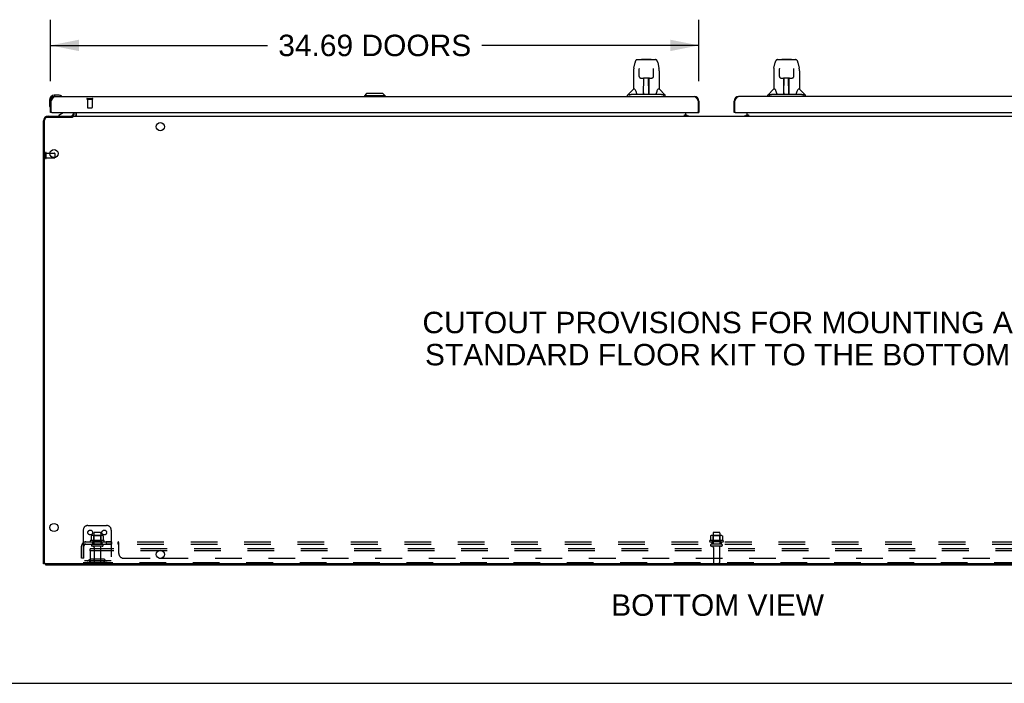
# Model space of a CAD drawing. Header units: inches. Extents: x 0 to 260, y 0 to 168.
# Tile 2 of 95: x 46 to 99, y 0 to 35. Entities that reach past the tile are written whole.
import ezdxf

# ---------------------------------------------------------------- set-up
doc = ezdxf.new("R2010")
doc.units = ezdxf.units.IN
doc.header["$LTSCALE"] = 14.290393
doc.header["$MEASUREMENT"] = 0
doc.linetypes.add('HIDDEN', pattern=[0.2, 0.1, -0.1])
doc.layers.get('0').update_dxf_attribs({"linetype": 'CONTINUOUS'})
for name, color, linetype in [('02___PRT_ALL_AXES', 7, 'CONTINUOUS'), ('DEFAULT_2', 8, 'HIDDEN'), ('DIMENSIONS', 7, 'CONTINUOUS')]:
    doc.layers.add(name, color=color, linetype=linetype)
doc.styles.get("Standard").update_dxf_attribs({"font": 'arial.ttf'})
doc.dimstyles.new('DIMSTYLE_1', dxfattribs={"dimtxt": 1.146288, "dimasz": 1.528384, "dimexe": 0.09, "dimexo": 0.07, "dimgap": 0.0375, "dimtad": 0, "dimtih": 1, "dimtoh": 1, "dimzin": 4, "dimdsep": 46, "dimtxsty": 'Standard', "dimblk": '_FILLED', "dimblk1": '_FILLED', "dimblk2": '_FILLED', "dimcen": 0.09, "dimazin": 1, "dimtfac": 1, "dimtofl": 0, "dimtmove": 0, "dimatfit": 3, "dimldrblk": '_FILLED', "dimfxl": 1, "dimtolj": 1, "dimtzin": 4, "dimarcsym": 0})

# ---------------------------------------------------------------- blocks, each defined once
blk = doc.blocks.new('_FILLED')
at = {"color": 0, "linetype": 'ByBlock'}
blk.add_solid([(0, 0), (-1, 0.2), (-1, -0.2)], dxfattribs=at)
blk = doc.blocks.new('*D18')
at = {"layer": 'DIMENSIONS', "color": 2, "linetype": 'Continuous'}
for p, q in [((47.892, 32.218), (47.892, 35.498)), ((82.58, 32.218), (82.58, 35.498)), ((47.892, 34.123), (59.507, 34.123)), ((82.58, 34.123), (70.966, 34.123))]:
    blk.add_line(p, q, dxfattribs=at)
at = {"layer": 'DIMENSIONS', "color": 2, "linetype": 'Continuous', "xscale": 1.5283842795, "yscale": 1.5283842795, "zscale": 1.5283842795, "rotation": 180}
blk.add_blockref('_FILLED', (47.892, 34.123), dxfattribs=at)
at = {"layer": 'DIMENSIONS', "color": 2, "linetype": 'Continuous', "xscale": 1.5283842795, "yscale": 1.5283842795, "zscale": 1.5283842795}
blk.add_blockref('_FILLED', (82.58, 34.123), dxfattribs=at)
at = {"layer": 'DIMENSIONS', "color": 2, "linetype": 'Continuous', "insert": (65.236, 34.696), "char_height": 1.14629, "width": 10.31233, "attachment_point": 2, "line_spacing_factor": 0.9}
blk.add_mtext('34.69 DOORS', dxfattribs=at)

msp = doc.modelspace()

# ---------------------------------------------------------------- linework, layer by layer
at = {"color": 7, "linetype": 'Continuous'}
for p, q in [((79.094, 32.903), (79.159, 33.209)), ((79.283, 33.363), (80.167, 33.363)), ((79.369, 33.363), (79.368, 33.363)), ((79.529, 33.383), (79.51, 33.363)), ((79.529, 33.383), (80.006, 33.383)), ((80.006, 33.383), (80.025, 33.363)), ((80.167, 33.363), (80.252, 33.363)), ((80.376, 33.209), (80.441, 32.903)), ((86.594, 32.903), (86.659, 33.209)), ((86.783, 33.363), (87.667, 33.363)), ((86.869, 33.363), (86.868, 33.363)), ((87.029, 33.383), (87.01, 33.363)), ((87.029, 33.383), (87.506, 33.383)), ((87.506, 33.383), (87.525, 33.363)), ((87.667, 33.363), (87.752, 33.363)), ((87.876, 33.209), (87.941, 32.903)), ((79.078, 32.76), (79.078, 31.788)), ((79.379, 32.889), (79.38, 32.886)), ((79.38, 32.886), (79.38, 32.882)), ((79.38, 32.882), (79.38, 32.878)), ((79.38, 32.878), (79.38, 32.871)), ((79.382, 32.74), (79.38, 32.871)), ((79.387, 32.457), (79.382, 32.74)), ((80.148, 32.457), (80.155, 32.87)), ((80.155, 32.878), (80.155, 32.882)), ((80.155, 32.87), (80.155, 32.878)), ((80.456, 32.76), (80.456, 31.788)), ((86.578, 32.76), (86.578, 31.788)), ((86.879, 32.889), (86.88, 32.886)), ((86.88, 32.886), (86.88, 32.882)), ((86.88, 32.882), (86.88, 32.878)), ((86.88, 32.878), (86.88, 32.871)), ((86.882, 32.74), (86.88, 32.871)), ((86.887, 32.457), (86.882, 32.74)), ((87.648, 32.457), (87.655, 32.87)), ((87.655, 32.878), (87.655, 32.882)), ((87.655, 32.87), (87.655, 32.878)), ((87.956, 32.76), (87.956, 31.788)), ((79.468, 32.379), (79.588, 32.379)), ((79.618, 31.533), (79.633, 32.38)), ((79.626, 31.964), (79.626, 32.38)), ((79.629, 32.154), (79.626, 32.154)), ((79.629, 32.143), (79.626, 32.143)), ((79.893, 31.513), (79.878, 32.38)), ((79.909, 32.154), (79.882, 32.154)), ((79.909, 32.143), (79.882, 32.143)), ((79.909, 31.513), (79.909, 32.38)), ((79.947, 32.379), (80.067, 32.379)), ((86.968, 32.379), (87.088, 32.379)), ((87.118, 31.533), (87.133, 32.38)), ((87.126, 31.964), (87.126, 32.38)), ((87.129, 32.154), (87.126, 32.154)), ((87.129, 32.143), (87.126, 32.143)), ((87.393, 31.513), (87.378, 32.38)), ((87.409, 32.154), (87.382, 32.154)), ((87.409, 32.143), (87.382, 32.143)), ((87.409, 31.513), (87.409, 32.38)), ((87.447, 32.379), (87.567, 32.379)), ((79.073, 31.783), (78.775, 31.485)), ((79.152, 31.788), (79.078, 31.788)), ((79.886, 31.914), (79.909, 31.914)), ((79.909, 31.91), (79.887, 31.91)), ((80.456, 31.788), (80.383, 31.788)), ((80.462, 31.783), (80.76, 31.485)), ((86.573, 31.783), (86.275, 31.485)), ((86.652, 31.788), (86.578, 31.788)), ((87.386, 31.914), (87.409, 31.914)), ((87.409, 31.91), (87.387, 31.91)), ((87.956, 31.788), (87.883, 31.788)), ((87.962, 31.783), (88.26, 31.485)), ((47.832, 31.192), (47.832, 30.935)), ((47.892, 31.192), (47.892, 31.148)), ((47.892, 31.148), (47.934, 31.148)), ((48.352, 31.455), (48.095, 31.455)), ((48.139, 31.395), (48.095, 31.395)), ((48.39, 31.452), (48.352, 31.455)), ((48.487, 31.408), (48.481, 31.41)), ((64.803, 31.552), (64.685, 31.434)), ((64.685, 31.434), (64.685, 31.395)), ((65.788, 31.434), (64.685, 31.434)), ((65.67, 31.552), (64.803, 31.552)), ((65.669, 31.552), (65.787, 31.434)), ((65.67, 31.552), (65.788, 31.434)), ((65.787, 31.434), (65.787, 31.395)), ((65.788, 31.434), (65.788, 31.395)), ((78.764, 31.395), (78.764, 31.457)), ((78.916, 31.485), (78.847, 31.485)), ((79.041, 31.513), (80.494, 31.513)), ((79.619, 31.585), (79.619, 31.559)), ((79.626, 31.513), (79.626, 31.517)), ((79.893, 31.559), (79.892, 31.585)), ((80.688, 31.485), (80.619, 31.485)), ((80.771, 31.395), (80.771, 31.457)), ((82.58, 31.148), (82.538, 31.148)), ((84.455, 31.148), (84.497, 31.148)), ((86.264, 31.395), (86.264, 31.457)), ((86.416, 31.485), (86.347, 31.485)), ((86.541, 31.513), (87.994, 31.513)), ((87.119, 31.585), (87.119, 31.559)), ((87.126, 31.513), (87.126, 31.517)), ((87.393, 31.559), (87.392, 31.585)), ((88.188, 31.485), (88.119, 31.485)), ((88.271, 31.395), (88.271, 31.457)), ((47.832, 30.935), (47.835, 30.897)), ((47.877, 30.806), (47.879, 30.8)), ((47.569, 6.451), (47.569, 30.13)), ((49.024, 30.26), (47.699, 30.26)), ((47.954, 30.541), (47.892, 30.541)), ((48.573, 30.514), (48.334, 30.376)), ((48.334, 30.337), (48.334, 30.376)), ((49.017, 30.26), (49.017, 30.337)), ((49.07, 30.337), (49.07, 30.286)), ((49.07, 30.337), (117.965, 30.337)), ((49.121, 30.541), (49.121, 30.494)), ((49.267, 30.541), (49.267, 30.366)), ((81.803, 30.366), (81.803, 30.417)), ((81.803, 30.417), (81.871, 30.417)), ((81.871, 30.366), (81.803, 30.366)), ((81.871, 30.371), (81.871, 30.541)), ((81.871, 30.337), (81.871, 30.366)), ((81.943, 30.348), (81.879, 30.412)), ((82.518, 30.541), (82.58, 30.541)), ((84.517, 30.541), (84.455, 30.541)), ((85.156, 30.412), (85.092, 30.348)), ((85.163, 30.371), (85.163, 30.541)), ((85.163, 30.417), (85.231, 30.417)), ((85.163, 30.337), (85.163, 30.366)), ((85.231, 30.366), (85.163, 30.366)), ((85.231, 30.417), (85.231, 30.366)), ((48.121, 28.347), (48.121, 28.122)), ((47.621, 6.389), (47.517, 6.389)), ((47.621, 6.39), (47.621, 6.337)), ((119.403, 6.389), (47.632, 6.389)), ((0, 0), (259.825, 0))]:
    msp.add_line(p, q, dxfattribs=at)
at = {"color": 3, "linetype": 'Continuous'}
for p, q in [((47.892, 30.541), (47.892, 31.148)), ((47.934, 31.148), (47.948, 31.174)), ((47.934, 30.561), (47.934, 31.148)), ((47.948, 31.174), (47.955, 31.187)), ((47.955, 31.187), (47.962, 31.199)), ((47.962, 31.199), (47.969, 31.212)), ((48.139, 31.395), (82.333, 31.395)), ((82.494, 31.23), (82.5, 31.218)), ((82.5, 31.218), (82.507, 31.206)), ((82.507, 31.206), (82.514, 31.193)), ((82.514, 31.193), (82.521, 31.18)), ((82.521, 31.18), (82.531, 31.161)), ((82.531, 31.161), (82.538, 31.148)), ((82.538, 31.148), (82.538, 30.561)), ((82.58, 31.148), (82.58, 30.541)), ((84.455, 30.541), (84.455, 31.148)), ((84.497, 31.148), (84.511, 31.174)), ((84.497, 30.561), (84.497, 31.148)), ((84.511, 31.174), (84.517, 31.187)), ((84.517, 31.187), (84.524, 31.199)), ((84.524, 31.199), (84.531, 31.212)), ((118.896, 31.395), (84.701, 31.395)), ((47.517, 6.389), (47.517, 30.09)), ((47.764, 30.337), (49.021, 30.337)), ((47.954, 30.541), (82.518, 30.541)), ((49.163, 30.479), (49.163, 30.541)), ((81.803, 30.371), (81.871, 30.371)), ((81.871, 30.348), (82.043, 30.348)), ((84.517, 30.541), (119.08, 30.541)), ((84.992, 30.348), (85.163, 30.348)), ((85.163, 30.371), (85.231, 30.371)), ((47.621, 6.337), (119.413, 6.337)), ((53.702, 6.691), (53.833, 6.691))]:
    msp.add_line(p, q, dxfattribs=at)
at = {"color": 7, "linetype": 'Continuous'}
for points in [[(79.283, 33.363), (79.279, 33.363), (79.266, 33.362), (79.253, 33.358), (79.241, 33.353), (79.229, 33.346), (79.219, 33.338), (79.21, 33.329), (79.202, 33.32), (79.195, 33.309), (79.188, 33.298), (79.182, 33.285), (79.177, 33.272), (79.171, 33.257), (79.166, 33.24), (79.162, 33.222), (79.159, 33.209)], [(80.376, 33.209), (80.373, 33.222), (80.369, 33.24), (80.363, 33.257), (80.358, 33.272), (80.353, 33.286), (80.347, 33.298), (80.34, 33.31), (80.333, 33.32), (80.325, 33.33), (80.315, 33.339), (80.305, 33.347), (80.294, 33.353), (80.281, 33.358), (80.268, 33.362), (80.255, 33.363), (80.252, 33.363)], [(86.783, 33.363), (86.779, 33.363), (86.766, 33.362), (86.753, 33.358), (86.741, 33.353), (86.729, 33.346), (86.719, 33.338), (86.71, 33.329), (86.702, 33.32), (86.695, 33.309), (86.688, 33.298), (86.682, 33.285), (86.677, 33.272), (86.671, 33.257), (86.666, 33.24), (86.662, 33.222), (86.659, 33.209)], [(87.876, 33.209), (87.873, 33.222), (87.869, 33.24), (87.863, 33.257), (87.858, 33.272), (87.853, 33.286), (87.847, 33.298), (87.84, 33.31), (87.833, 33.32), (87.825, 33.33), (87.815, 33.339), (87.805, 33.347), (87.794, 33.353), (87.781, 33.358), (87.768, 33.362), (87.755, 33.363), (87.752, 33.363)], [(79.094, 32.903), (79.088, 32.872), (79.082, 32.833), (79.079, 32.793), (79.078, 32.76)], [(79.379, 32.892), (79.379, 32.892), (79.379, 32.892), (79.379, 32.892), (79.379, 32.891), (79.379, 32.891), (79.379, 32.89), (79.379, 32.889)], [(80.155, 32.882), (80.155, 32.886), (80.155, 32.888), (80.155, 32.889), (80.156, 32.89), (80.156, 32.891), (80.156, 32.892), (80.156, 32.892)], [(80.456, 32.759), (80.456, 32.793), (80.452, 32.833), (80.447, 32.873), (80.441, 32.903)], [(86.594, 32.903), (86.588, 32.872), (86.582, 32.833), (86.579, 32.793), (86.578, 32.76)], [(86.879, 32.892), (86.879, 32.892), (86.879, 32.892), (86.879, 32.892), (86.879, 32.891), (86.879, 32.891), (86.879, 32.89), (86.879, 32.889)], [(87.655, 32.882), (87.655, 32.886), (87.655, 32.888), (87.655, 32.889), (87.656, 32.89), (87.656, 32.891), (87.656, 32.892), (87.656, 32.892)], [(87.956, 32.759), (87.956, 32.793), (87.952, 32.833), (87.947, 32.873), (87.941, 32.903)], [(79.387, 32.457), (79.389, 32.444), (79.392, 32.431), (79.397, 32.419), (79.405, 32.409), (79.413, 32.399), (79.423, 32.392), (79.434, 32.386), (79.446, 32.382), (79.458, 32.379), (79.467, 32.379)], [(79.588, 32.379), (79.592, 32.379), (79.6, 32.379), (79.608, 32.379), (79.616, 32.38), (79.624, 32.38)], [(79.624, 32.38), (79.912, 32.38), (79.92, 32.38), (79.928, 32.379), (79.936, 32.379), (79.944, 32.379), (79.947, 32.379)], [(80.068, 32.379), (80.079, 32.38), (80.09, 32.382), (80.102, 32.386), (80.113, 32.392), (80.123, 32.4), (80.131, 32.41), (80.138, 32.421), (80.143, 32.432), (80.147, 32.445), (80.148, 32.457)], [(86.887, 32.457), (86.889, 32.444), (86.892, 32.431), (86.897, 32.419), (86.905, 32.409), (86.913, 32.399), (86.923, 32.392), (86.934, 32.386), (86.946, 32.382), (86.958, 32.379), (86.967, 32.379)], [(87.088, 32.379), (87.092, 32.379), (87.1, 32.379), (87.108, 32.379), (87.116, 32.38), (87.124, 32.38)], [(87.124, 32.38), (87.412, 32.38), (87.42, 32.38), (87.428, 32.379), (87.436, 32.379), (87.444, 32.379), (87.447, 32.379)], [(87.568, 32.379), (87.579, 32.38), (87.59, 32.382), (87.602, 32.386), (87.613, 32.392), (87.623, 32.4), (87.631, 32.41), (87.638, 32.421), (87.643, 32.432), (87.647, 32.445), (87.648, 32.457)], [(79.148, 31.788), (79.154, 31.778), (79.168, 31.75), (79.183, 31.714), (79.198, 31.672), (79.214, 31.623), (79.229, 31.576)], [(80.306, 31.576), (80.32, 31.622), (80.336, 31.67), (80.352, 31.713), (80.367, 31.749), (80.381, 31.777), (80.387, 31.788)], [(86.648, 31.788), (86.654, 31.778), (86.668, 31.75), (86.683, 31.714), (86.698, 31.672), (86.714, 31.623), (86.729, 31.576)], [(87.806, 31.576), (87.82, 31.622), (87.836, 31.67), (87.852, 31.713), (87.867, 31.749), (87.881, 31.777), (87.887, 31.788)], [(78.844, 31.457), (78.843, 31.458), (78.842, 31.459), (78.841, 31.46), (78.84, 31.461), (78.839, 31.462), (78.838, 31.463), (78.838, 31.464), (78.837, 31.465), (78.836, 31.466), (78.836, 31.467), (78.836, 31.469), (78.836, 31.47), (78.836, 31.471), (78.836, 31.473), (78.836, 31.474), (78.837, 31.476), (78.838, 31.477), (78.839, 31.479), (78.84, 31.48), (78.841, 31.481), (78.843, 31.482), (78.844, 31.483), (78.846, 31.484), (78.847, 31.485)], [(78.868, 31.442), (78.862, 31.446), (78.856, 31.45), (78.85, 31.453), (78.844, 31.457)], [(78.916, 31.485), (78.916, 31.485), (78.915, 31.486), (78.915, 31.486), (78.915, 31.487), (78.915, 31.488), (78.915, 31.488), (78.915, 31.489), (78.915, 31.489), (78.915, 31.49), (78.915, 31.491), (78.916, 31.492), (78.916, 31.492), (78.917, 31.493), (78.918, 31.494), (78.919, 31.494), (78.92, 31.495), (78.921, 31.495), (78.922, 31.496), (78.923, 31.496), (78.924, 31.497), (78.925, 31.497), (78.926, 31.498), (78.927, 31.498), (78.929, 31.498), (78.93, 31.499), (78.931, 31.499), (78.932, 31.5), (78.934, 31.5), (78.935, 31.5), (78.936, 31.501), (78.938, 31.501), (78.94, 31.502), (78.941, 31.502), (78.943, 31.502), (78.945, 31.503), (78.946, 31.503), (78.948, 31.504), (78.95, 31.504), (78.952, 31.504), (78.954, 31.505), (78.956, 31.505), (78.958, 31.506), (78.96, 31.506), (78.962, 31.506), (78.964, 31.507), (78.967, 31.507), (78.969, 31.507), (78.971, 31.508), (78.974, 31.508), (78.977, 31.508), (78.979, 31.509), (78.982, 31.509), (78.985, 31.51), (78.988, 31.51), (78.992, 31.51), (78.995, 31.511), (78.999, 31.511), (79.003, 31.511), (79.007, 31.512), (79.011, 31.512), (79.015, 31.512), (79.02, 31.512), (79.025, 31.512), (79.03, 31.513), (79.035, 31.513), (79.041, 31.513)], [(79.229, 31.576), (79.232, 31.568), (79.236, 31.555), (79.241, 31.545), (79.246, 31.536)], [(79.246, 31.536), (79.252, 31.529), (79.257, 31.523), (79.264, 31.518), (79.271, 31.514), (79.279, 31.513), (79.281, 31.513)], [(80.254, 31.513), (80.255, 31.513), (80.263, 31.514), (80.27, 31.517), (80.277, 31.522), (80.283, 31.528), (80.288, 31.536)], [(80.288, 31.536), (80.293, 31.544), (80.298, 31.554), (80.303, 31.567), (80.306, 31.576)], [(80.494, 31.513), (80.5, 31.513), (80.505, 31.513), (80.51, 31.512), (80.515, 31.512), (80.52, 31.512), (80.524, 31.512), (80.528, 31.512), (80.532, 31.511), (80.536, 31.511), (80.54, 31.511), (80.543, 31.51), (80.546, 31.51), (80.55, 31.51), (80.553, 31.509), (80.556, 31.509), (80.558, 31.508), (80.561, 31.508), (80.564, 31.508), (80.566, 31.507), (80.568, 31.507), (80.571, 31.507), (80.573, 31.506), (80.575, 31.506), (80.577, 31.506), (80.579, 31.505), (80.581, 31.505), (80.583, 31.504), (80.585, 31.504), (80.587, 31.504), (80.589, 31.503), (80.59, 31.503), (80.592, 31.502), (80.594, 31.502), (80.595, 31.502), (80.597, 31.501), (80.598, 31.501), (80.6, 31.5), (80.601, 31.5), (80.603, 31.5), (80.604, 31.499), (80.605, 31.499), (80.606, 31.498), (80.608, 31.498), (80.609, 31.498), (80.61, 31.497), (80.611, 31.497), (80.612, 31.496), (80.613, 31.496), (80.614, 31.495), (80.615, 31.495), (80.616, 31.494), (80.617, 31.494), (80.618, 31.493), (80.619, 31.492), (80.619, 31.492), (80.62, 31.491), (80.62, 31.49), (80.62, 31.489), (80.62, 31.489), (80.62, 31.488), (80.62, 31.488), (80.62, 31.487), (80.62, 31.486), (80.62, 31.486), (80.619, 31.485), (80.619, 31.485)], [(80.691, 31.457), (80.685, 31.453), (80.679, 31.45), (80.673, 31.446), (80.666, 31.442)], [(80.688, 31.485), (80.689, 31.484), (80.691, 31.483), (80.692, 31.482), (80.694, 31.481), (80.695, 31.48), (80.696, 31.479), (80.697, 31.477), (80.698, 31.476), (80.699, 31.474), (80.699, 31.472), (80.699, 31.471), (80.699, 31.469), (80.699, 31.468), (80.698, 31.466), (80.698, 31.465), (80.697, 31.464), (80.696, 31.462), (80.695, 31.461), (80.694, 31.46), (80.693, 31.459), (80.692, 31.458), (80.691, 31.457)], [(86.344, 31.457), (86.343, 31.458), (86.342, 31.459), (86.341, 31.46), (86.34, 31.461), (86.339, 31.462), (86.338, 31.463), (86.338, 31.464), (86.337, 31.465), (86.336, 31.466), (86.336, 31.467), (86.336, 31.469), (86.336, 31.47), (86.336, 31.471), (86.336, 31.473), (86.336, 31.474), (86.337, 31.476), (86.338, 31.477), (86.339, 31.479), (86.34, 31.48), (86.341, 31.481), (86.343, 31.482), (86.344, 31.483), (86.346, 31.484), (86.347, 31.485)], [(86.368, 31.442), (86.362, 31.446), (86.356, 31.45), (86.35, 31.453), (86.344, 31.457)], [(86.416, 31.485), (86.416, 31.485), (86.415, 31.486), (86.415, 31.486), (86.415, 31.487), (86.415, 31.488), (86.415, 31.488), (86.415, 31.489), (86.415, 31.489), (86.415, 31.49), (86.415, 31.491), (86.416, 31.492), (86.416, 31.492), (86.417, 31.493), (86.418, 31.494), (86.419, 31.494), (86.42, 31.495), (86.421, 31.495), (86.422, 31.496), (86.423, 31.496), (86.424, 31.497), (86.425, 31.497), (86.426, 31.498), (86.427, 31.498), (86.429, 31.498), (86.43, 31.499), (86.431, 31.499), (86.432, 31.5), (86.434, 31.5), (86.435, 31.5), (86.436, 31.501), (86.438, 31.501), (86.44, 31.502), (86.441, 31.502), (86.443, 31.502), (86.445, 31.503), (86.446, 31.503), (86.448, 31.504), (86.45, 31.504), (86.452, 31.504), (86.454, 31.505), (86.456, 31.505), (86.458, 31.506), (86.46, 31.506), (86.462, 31.506), (86.464, 31.507), (86.467, 31.507), (86.469, 31.507), (86.471, 31.508), (86.474, 31.508), (86.477, 31.508), (86.479, 31.509), (86.482, 31.509), (86.485, 31.51), (86.488, 31.51), (86.492, 31.51), (86.495, 31.511), (86.499, 31.511), (86.503, 31.511), (86.507, 31.512), (86.511, 31.512), (86.515, 31.512), (86.52, 31.512), (86.525, 31.512), (86.53, 31.513), (86.535, 31.513), (86.541, 31.513)], [(86.729, 31.576), (86.732, 31.568), (86.736, 31.555), (86.741, 31.545), (86.746, 31.536)], [(86.746, 31.536), (86.752, 31.529), (86.757, 31.523), (86.764, 31.518), (86.771, 31.514), (86.779, 31.513), (86.781, 31.513)], [(87.754, 31.513), (87.755, 31.513), (87.763, 31.514), (87.77, 31.517), (87.777, 31.522), (87.783, 31.528), (87.788, 31.536)], [(87.788, 31.536), (87.793, 31.544), (87.798, 31.554), (87.803, 31.567), (87.806, 31.576)], [(87.994, 31.513), (88, 31.513), (88.005, 31.513), (88.01, 31.512), (88.015, 31.512), (88.02, 31.512), (88.024, 31.512), (88.028, 31.512), (88.032, 31.511), (88.036, 31.511), (88.04, 31.511), (88.043, 31.51), (88.046, 31.51), (88.05, 31.51), (88.053, 31.509), (88.056, 31.509), (88.058, 31.508), (88.061, 31.508), (88.064, 31.508), (88.066, 31.507), (88.068, 31.507), (88.071, 31.507), (88.073, 31.506), (88.075, 31.506), (88.077, 31.506), (88.079, 31.505), (88.081, 31.505), (88.083, 31.504), (88.085, 31.504), (88.087, 31.504), (88.089, 31.503), (88.09, 31.503), (88.092, 31.502), (88.094, 31.502), (88.095, 31.502), (88.097, 31.501), (88.098, 31.501), (88.1, 31.5), (88.101, 31.5), (88.103, 31.5), (88.104, 31.499), (88.105, 31.499), (88.106, 31.498), (88.108, 31.498), (88.109, 31.498), (88.11, 31.497), (88.111, 31.497), (88.112, 31.496), (88.113, 31.496), (88.114, 31.495), (88.115, 31.495), (88.116, 31.494), (88.117, 31.494), (88.118, 31.493), (88.119, 31.492), (88.119, 31.492), (88.12, 31.491), (88.12, 31.49), (88.12, 31.489), (88.12, 31.489), (88.12, 31.488), (88.12, 31.488), (88.12, 31.487), (88.12, 31.486), (88.12, 31.486), (88.119, 31.485), (88.119, 31.485)], [(88.191, 31.457), (88.185, 31.453), (88.179, 31.45), (88.173, 31.446), (88.166, 31.442)], [(88.188, 31.485), (88.189, 31.484), (88.191, 31.483), (88.192, 31.482), (88.194, 31.481), (88.195, 31.48), (88.196, 31.479), (88.197, 31.477), (88.198, 31.476), (88.199, 31.474), (88.199, 31.472), (88.199, 31.471), (88.199, 31.469), (88.199, 31.468), (88.198, 31.466), (88.198, 31.465), (88.197, 31.464), (88.196, 31.462), (88.195, 31.461), (88.194, 31.46), (88.193, 31.459), (88.192, 31.458), (88.191, 31.457)], [(49.052, 30.272), (49.049, 30.271), (49.047, 30.27), (49.046, 30.27), (49.044, 30.269), (49.042, 30.268), (49.039, 30.267), (49.037, 30.266), (49.034, 30.265), (49.032, 30.264), (49.029, 30.262), (49.027, 30.261), (49.024, 30.26)], [(49.07, 30.286), (49.069, 30.284), (49.067, 30.283), (49.066, 30.281), (49.064, 30.279), (49.063, 30.278), (49.061, 30.277), (49.06, 30.275), (49.059, 30.275), (49.057, 30.274), (49.056, 30.273), (49.055, 30.273), (49.054, 30.272), (49.052, 30.272)], [(49.245, 30.349), (49.244, 30.347), (49.242, 30.345), (49.241, 30.343), (49.24, 30.341), (49.238, 30.34), (49.237, 30.339), (49.235, 30.338), (49.234, 30.337), (49.232, 30.337), (49.231, 30.337)], [(49.267, 30.366), (49.266, 30.366), (49.264, 30.366), (49.262, 30.366), (49.26, 30.365), (49.258, 30.364), (49.257, 30.363), (49.255, 30.362), (49.253, 30.36), (49.252, 30.358), (49.25, 30.357), (49.249, 30.355), (49.248, 30.353), (49.245, 30.349)]]:
    msp.add_lwpolyline(points, dxfattribs=at)
at = {"color": 3, "linetype": 'Continuous'}
for points in [[(47.969, 31.212), (47.975, 31.224), (47.979, 31.23), (47.982, 31.236), (47.986, 31.242), (47.989, 31.248), (47.992, 31.254), (47.996, 31.26), (47.999, 31.266), (48.003, 31.271), (48.006, 31.277), (48.009, 31.282), (48.013, 31.288), (48.016, 31.293), (48.02, 31.298), (48.023, 31.303), (48.026, 31.308), (48.03, 31.313), (48.033, 31.318), (48.037, 31.322), (48.04, 31.327), (48.044, 31.331), (48.047, 31.336), (48.05, 31.34), (48.054, 31.344), (48.057, 31.348), (48.061, 31.351), (48.064, 31.355), (48.067, 31.358), (48.071, 31.362), (48.074, 31.365), (48.078, 31.368), (48.081, 31.371), (48.084, 31.373), (48.088, 31.376), (48.091, 31.378), (48.095, 31.38), (48.098, 31.383), (48.101, 31.384), (48.105, 31.386), (48.108, 31.388), (48.112, 31.389), (48.115, 31.39), (48.119, 31.392), (48.122, 31.392), (48.125, 31.393), (48.129, 31.394), (48.132, 31.394), (48.136, 31.395), (48.139, 31.395)], [(82.333, 31.395), (82.337, 31.395), (82.34, 31.394), (82.344, 31.394), (82.347, 31.393), (82.35, 31.392), (82.354, 31.392), (82.357, 31.39), (82.361, 31.389), (82.364, 31.388), (82.368, 31.386), (82.371, 31.384), (82.374, 31.383), (82.378, 31.38), (82.381, 31.378), (82.385, 31.376), (82.388, 31.373), (82.391, 31.371), (82.395, 31.368), (82.398, 31.365), (82.402, 31.362), (82.405, 31.358), (82.408, 31.355), (82.412, 31.351), (82.415, 31.348), (82.419, 31.344), (82.422, 31.34), (82.425, 31.336), (82.429, 31.331), (82.432, 31.327), (82.436, 31.322), (82.439, 31.318), (82.443, 31.313), (82.446, 31.308), (82.449, 31.303), (82.453, 31.298), (82.456, 31.293), (82.46, 31.288), (82.463, 31.282), (82.466, 31.277), (82.47, 31.271), (82.473, 31.266), (82.477, 31.26), (82.48, 31.254), (82.483, 31.248), (82.487, 31.242), (82.49, 31.236), (82.494, 31.23)], [(84.531, 31.212), (84.538, 31.224), (84.541, 31.23), (84.545, 31.236), (84.548, 31.242), (84.551, 31.248), (84.555, 31.254), (84.558, 31.26), (84.562, 31.266), (84.565, 31.271), (84.569, 31.277), (84.572, 31.282), (84.575, 31.288), (84.579, 31.293), (84.582, 31.298), (84.586, 31.303), (84.589, 31.308), (84.592, 31.313), (84.596, 31.318), (84.599, 31.322), (84.603, 31.327), (84.606, 31.331), (84.609, 31.336), (84.613, 31.34), (84.616, 31.344), (84.62, 31.348), (84.623, 31.351), (84.626, 31.355), (84.63, 31.358), (84.633, 31.362), (84.637, 31.365), (84.64, 31.368), (84.644, 31.371), (84.647, 31.373), (84.65, 31.376), (84.654, 31.378), (84.657, 31.38), (84.661, 31.383), (84.664, 31.384), (84.667, 31.386), (84.671, 31.388), (84.674, 31.389), (84.678, 31.39), (84.681, 31.392), (84.684, 31.392), (84.688, 31.393), (84.691, 31.394), (84.695, 31.394), (84.698, 31.395), (84.701, 31.395)]]:
    msp.add_lwpolyline(points, dxfattribs=at)
at = {"color": 7, "linetype": 'Continuous'}
for centre in [(53.767, 29.774), (48.08, 28.337), (48.08, 8.337), (53.767, 6.899)]:
    msp.add_circle(centre, 0.219, dxfattribs=at)
for centre, radius, start, end in [((79.087, 31.769), 0.0197, 90, 135), ((80.448, 31.769), 0.0197, 45, 90), ((86.587, 31.769), 0.0197, 90, 135), ((87.948, 31.769), 0.0197, 45, 90), ((48.095, 31.192), 0.263, 90, 180), ((48.095, 31.192), 0.203, 90, 180), ((48.352, 31.205), 0.25, 59.1101, 90), ((48.472, 31.41), 0.015, 270, 353.6204), ((48.472, 31.406), 0.015, 6.3796, 59.1101), ((78.803, 31.457), 0.0394, 135, 180), ((79.638, 31.532), 0.0197, 179, 270), ((79.638, 31.532), 0.0197, 260.739, 269.9232), ((79.873, 31.532), 0.0197, 270, 1), ((79.873, 31.532), 0.0197, 270.0771, 272.6469), ((80.732, 31.457), 0.0394, 0, 45), ((86.303, 31.457), 0.0394, 135, 180), ((87.138, 31.532), 0.0197, 179, 270), ((87.138, 31.532), 0.0197, 260.739, 269.9232), ((87.373, 31.532), 0.0197, 270, 1), ((87.373, 31.532), 0.0197, 270.0771, 272.6469), ((88.232, 31.457), 0.0394, 0, 45), ((48.082, 30.935), 0.25, 180, 210.8899), ((47.881, 30.815), 0.015, 210.8899, 263.6204), ((47.877, 30.815), 0.015, 276.3796, 360), ((47.699, 30.13), 0.13, 90, 180), ((48.522, 30.6), 0.1, 300.092, 323.4532), ((48.964, 30.494), 0.157, 270, 360), ((49.021, 30.479), 0.246, 324.6629, 360), ((48.111, 28.347), 0.01, 360, 90), ((47.632, 6.451), 0.0625, 180, 270)]:
    msp.add_arc(centre, radius, start, end, dxfattribs=at)
at = {"color": 3, "linetype": 'Continuous'}
for centre, radius, start, end in [((48.139, 31.148), 0.246, 90, 180), ((82.333, 31.148), 0.246, 0, 90), ((84.701, 31.148), 0.246, 90, 180), ((47.954, 30.561), 0.02, 180, 270), ((82.518, 30.561), 0.02, 270, 360), ((84.517, 30.561), 0.02, 180, 270), ((47.764, 30.09), 0.246, 90, 180), ((49.021, 30.479), 0.142, 270, 360), ((81.986, 30.452), 0.115, 190.7143, 244.7498), ((85.048, 30.452), 0.115, 295.2502, 360)]:
    msp.add_arc(centre, radius, start, end, dxfattribs=at)
at = {"color": 7, "linetype": 'Continuous'}
for centre, major_axis, start_param, end_param in [((79.618, 31.552), (0, 0.0394), -2.940151, -2.835574), ((79.893, 31.552), (0.0394, 0), -1.876815, -1.570796), ((87.118, 31.552), (0, 0.0394), -2.940151, -2.835574), ((87.393, 31.552), (0.0394, 0), -1.876815, -1.570796)]:
    msp.add_ellipse(centre, major_axis=major_axis, ratio=1, start_param=start_param, end_param=end_param, dxfattribs=at)
at = {"layer": '02___PRT_ALL_AXES', "color": 8, "linetype": 'HIDDEN'}
for p, q in [((49.872, 31.248), (49.872, 30.801)), ((49.872, 31.248), (50.12, 31.248)), ((50.12, 31.248), (50.12, 30.801)), ((47.664, 28.109), (47.664, 28.357)), ((47.664, 28.357), (47.862, 28.357)), ((47.664, 28.109), (48.111, 28.109)), ((50.209, 8.036), (50.209, 7.441)), ((50.575, 8.036), (50.575, 7.441)), ((83.334, 8.036), (83.334, 7.441)), ((83.7, 8.036), (83.7, 7.441)), ((50.748, 7.636), (50.037, 7.636)), ((50.058, 7.566), (50.142, 7.566)), ((50.142, 7.566), (50.142, 7.441)), ((50.642, 7.566), (50.142, 7.566)), ((50.642, 7.441), (50.142, 7.441)), ((50.642, 7.566), (50.642, 7.441)), ((50.642, 7.566), (50.727, 7.566)), ((50.871, 7.566), (50.871, 7.441)), ((51.152, 7.566), (50.871, 7.566)), ((51.152, 7.441), (50.871, 7.441)), ((51.152, 7.566), (51.152, 7.441)), ((83.873, 7.636), (83.162, 7.636)), ((83.183, 7.566), (83.267, 7.566)), ((83.767, 7.566), (83.267, 7.566)), ((83.267, 7.566), (83.267, 7.441)), ((83.767, 7.441), (83.267, 7.441)), ((83.767, 7.566), (83.852, 7.566)), ((83.767, 7.566), (83.767, 7.441)), ((50.226, 7.272), (50.226, 6.471)), ((50.558, 7.272), (50.558, 6.471)), ((83.351, 7.272), (83.351, 6.471)), ((83.683, 7.272), (83.683, 6.471))]:
    msp.add_line(p, q, dxfattribs=at)
at = {"layer": '02___PRT_ALL_AXES', "color": 3, "linetype": 'Continuous'}
for p, q in [((82.043, 30.348), (82.043, 30.337)), ((84.992, 30.348), (84.992, 30.337))]:
    msp.add_line(p, q, dxfattribs=at)
at = {"layer": '02___PRT_ALL_AXES', "color": 7, "linetype": 'Continuous'}
msp.add_line((47.862, 28.357), (48.111, 28.357), dxfattribs=at)
for start, end in [(175.1015, 175.5324), (170.8498, 171.1102)]:
    msp.add_arc((48.095, 31.192), 0.263, start, end, dxfattribs=at)
at = {"layer": '02___PRT_ALL_AXES', "color": 8, "linetype": 'HIDDEN'}
for centre, radius, start, end in [((50.058, 7.604), 0.0384, 124.4497, 270), ((50.392, 7.035), 0.698, 117.6814, 120.6631), ((50.392, 7.035), 0.698, 59.3369, 62.3186), ((50.727, 7.604), 0.0384, 270, 55.5503), ((83.183, 7.604), 0.0384, 124.4497, 270), ((83.517, 7.035), 0.698, 117.6814, 120.6631), ((83.517, 7.035), 0.698, 59.3369, 62.3186), ((83.852, 7.604), 0.0384, 270, 55.5503)]:
    msp.add_arc(centre, radius, start, end, dxfattribs=at)
at = {"layer": 'DEFAULT_2', "color": 8, "linetype": 'HIDDEN'}
for p, q in [((49.854, 31.291), (50.138, 31.291)), ((49.854, 31.248), (50.138, 31.248)), ((49.882, 30.791), (50.11, 30.791)), ((47.621, 28.091), (47.621, 28.375)), ((47.664, 28.091), (47.664, 28.375)), ((48.121, 28.122), (48.121, 28.119)), ((49.892, 8.441), (50.892, 8.441)), ((49.642, 8.191), (49.642, 6.441)), ((50.648, 7.902), (50.137, 7.902)), ((50.209, 7.882), (50.189, 7.902)), ((50.545, 8.066), (50.239, 8.066)), ((50.576, 7.882), (50.596, 7.902)), ((51.142, 8.191), (51.142, 6.441)), ((83.773, 7.902), (83.262, 7.902)), ((83.334, 7.882), (83.314, 7.902)), ((83.67, 8.066), (83.364, 8.066)), ((83.701, 7.882), (83.721, 7.902)), ((49.635, 7.512), (49.715, 7.415)), ((49.674, 7.441), (49.674, 7.566)), ((49.674, 7.566), (117.361, 7.566)), ((49.674, 7.498), (49.674, 7.497)), ((49.674, 7.441), (117.361, 7.441)), ((50.074, 7.88), (50.074, 7.662)), ((50.209, 7.586), (50.189, 7.566)), ((50.209, 7.586), (50.209, 7.882)), ((50.576, 7.882), (50.209, 7.882)), ((50.576, 7.586), (50.209, 7.586)), ((50.576, 7.586), (50.576, 7.882)), ((50.576, 7.586), (50.596, 7.566)), ((50.711, 7.88), (50.711, 7.662)), ((51.513, 7.441), (51.513, 7.566)), ((51.529, 7.426), (51.526, 7.43)), ((51.549, 6.941), (51.549, 7.512)), ((83.199, 7.88), (83.199, 7.662)), ((83.334, 7.586), (83.314, 7.566)), ((83.701, 7.882), (83.334, 7.882)), ((83.334, 7.586), (83.334, 7.882)), ((83.701, 7.586), (83.334, 7.586)), ((83.701, 7.586), (83.701, 7.882)), ((83.701, 7.586), (83.721, 7.566)), ((83.836, 7.88), (83.836, 7.662)), ((49.549, 6.691), (49.549, 7.329)), ((49.674, 6.691), (49.674, 7.329)), ((50.017, 7.087), (50.017, 7.191)), ((117.017, 7.191), (50.017, 7.191)), ((50.017, 7.087), (50.017, 6.501)), ((117.017, 7.087), (50.017, 7.087)), ((50.657, 7.335), (50.128, 7.335)), ((83.782, 7.335), (83.253, 7.335)), ((49.674, 6.691), (49.549, 6.691)), ((51.142, 6.545), (49.642, 6.545)), ((50.077, 6.441), (49.642, 6.441)), ((49.985, 6.613), (49.917, 6.564)), ((50.046, 6.529), (49.978, 6.48)), ((50.733, 6.635), (50.052, 6.635)), ((50.733, 6.531), (50.052, 6.531)), ((116.957, 6.441), (50.077, 6.441)), ((50.217, 6.635), (50.217, 6.531)), ((50.567, 6.635), (50.567, 6.531)), ((50.739, 6.529), (50.807, 6.48)), ((50.8, 6.613), (50.868, 6.564)), ((51.799, 6.691), (53.702, 6.691)), ((53.833, 6.691), (113.202, 6.691))]:
    msp.add_line(p, q, dxfattribs=at)
for points in [[(49.635, 7.512), (49.638, 7.514), (49.64, 7.517), (49.642, 7.52), (49.644, 7.523), (49.646, 7.527), (49.648, 7.531), (49.65, 7.535), (49.653, 7.543)], [(49.653, 7.543), (49.655, 7.546), (49.657, 7.55), (49.658, 7.553), (49.66, 7.556), (49.662, 7.559), (49.664, 7.561), (49.666, 7.563), (49.668, 7.564), (49.67, 7.565), (49.672, 7.565), (49.674, 7.566)], [(49.674, 7.5), (49.674, 7.5), (49.674, 7.5), (49.674, 7.5), (49.674, 7.5), (49.674, 7.5), (49.674, 7.5), (49.674, 7.499), (49.674, 7.499), (49.674, 7.498), (49.674, 7.498)], [(49.697, 7.437), (49.697, 7.437), (49.697, 7.437), (49.696, 7.437), (49.696, 7.437), (49.696, 7.438), (49.696, 7.438), (49.695, 7.439), (49.695, 7.439), (49.695, 7.44), (49.694, 7.441), (49.694, 7.441), (49.694, 7.442), (49.693, 7.442), (49.693, 7.443), (49.693, 7.444), (49.692, 7.444), (49.692, 7.445), (49.691, 7.446), (49.691, 7.447), (49.691, 7.447), (49.69, 7.448), (49.69, 7.449), (49.69, 7.45), (49.689, 7.45), (49.689, 7.451), (49.688, 7.452), (49.688, 7.453), (49.688, 7.454), (49.687, 7.455), (49.687, 7.455), (49.687, 7.456), (49.686, 7.457), (49.686, 7.458), (49.685, 7.459), (49.685, 7.46), (49.685, 7.461), (49.684, 7.462), (49.684, 7.463), (49.683, 7.464), (49.683, 7.465), (49.683, 7.466), (49.682, 7.467), (49.682, 7.468), (49.681, 7.469), (49.681, 7.47), (49.681, 7.472), (49.68, 7.473), (49.68, 7.474), (49.68, 7.475), (49.679, 7.476), (49.679, 7.477), (49.678, 7.479), (49.678, 7.48), (49.678, 7.481), (49.677, 7.482), (49.677, 7.483), (49.677, 7.484), (49.677, 7.485), (49.676, 7.486), (49.676, 7.487), (49.676, 7.488), (49.676, 7.489), (49.675, 7.49), (49.675, 7.491), (49.675, 7.492), (49.675, 7.493), (49.675, 7.494), (49.674, 7.495), (49.674, 7.496), (49.674, 7.497), (49.674, 7.497), (49.674, 7.498), (49.674, 7.499), (49.674, 7.499), (49.674, 7.5), (49.674, 7.5)], [(49.701, 7.423), (49.697, 7.426), (49.695, 7.428), (49.693, 7.43), (49.691, 7.432), (49.688, 7.434), (49.686, 7.436), (49.684, 7.437), (49.681, 7.438), (49.679, 7.439), (49.677, 7.44), (49.675, 7.44), (49.674, 7.441)], [(49.694, 7.441), (49.694, 7.44), (49.694, 7.44), (49.695, 7.439), (49.695, 7.439), (49.696, 7.438), (49.696, 7.438), (49.696, 7.437), (49.696, 7.437), (49.697, 7.437), (49.697, 7.437), (49.697, 7.437)], [(49.715, 7.415), (49.714, 7.415), (49.713, 7.415), (49.712, 7.415), (49.711, 7.415), (49.71, 7.415), (49.709, 7.416), (49.708, 7.417), (49.706, 7.418), (49.705, 7.419), (49.703, 7.421), (49.701, 7.423)], [(50.074, 7.662), (50.073, 7.661), (50.073, 7.66), (50.073, 7.659), (50.073, 7.658), (50.072, 7.657), (50.072, 7.657), (50.072, 7.656), (50.071, 7.656), (50.071, 7.655), (50.071, 7.655), (50.07, 7.655), (50.07, 7.654), (50.07, 7.654), (50.069, 7.654), (50.069, 7.654), (50.069, 7.654), (50.069, 7.653), (50.068, 7.653)], [(50.08, 7.889), (50.078, 7.889), (50.077, 7.888), (50.076, 7.886), (50.075, 7.885), (50.074, 7.883), (50.074, 7.882), (50.074, 7.88)], [(50.705, 7.889), (50.707, 7.889), (50.708, 7.888), (50.709, 7.886), (50.71, 7.885), (50.711, 7.883), (50.711, 7.882), (50.711, 7.88)], [(50.717, 7.653), (50.716, 7.653), (50.716, 7.654), (50.716, 7.654), (50.716, 7.654), (50.715, 7.654), (50.715, 7.654), (50.715, 7.655), (50.714, 7.655), (50.714, 7.655), (50.714, 7.656), (50.713, 7.656), (50.713, 7.657), (50.713, 7.657), (50.712, 7.658), (50.712, 7.659), (50.712, 7.66), (50.711, 7.661), (50.711, 7.662)], [(51.526, 7.556), (51.524, 7.559), (51.522, 7.561), (51.52, 7.563), (51.518, 7.564), (51.517, 7.565), (51.515, 7.565), (51.513, 7.566)], [(51.517, 7.565), (51.515, 7.565), (51.513, 7.566)], [(51.524, 7.434), (51.522, 7.436), (51.521, 7.437), (51.519, 7.438), (51.518, 7.439), (51.516, 7.44), (51.515, 7.44), (51.513, 7.441)], [(51.519, 7.438), (51.518, 7.439), (51.516, 7.44), (51.515, 7.44), (51.513, 7.441)], [(51.538, 7.531), (51.535, 7.539), (51.533, 7.543), (51.532, 7.546), (51.53, 7.55), (51.528, 7.553), (51.526, 7.556), (51.524, 7.559), (51.522, 7.561), (51.52, 7.563)], [(51.526, 7.43), (51.525, 7.432), (51.524, 7.434), (51.522, 7.436), (51.521, 7.437)], [(51.533, 7.421), (51.532, 7.423), (51.53, 7.424), (51.529, 7.426)], [(51.549, 7.415), (51.547, 7.415), (51.545, 7.415), (51.544, 7.415), (51.542, 7.415), (51.54, 7.415), (51.539, 7.416), (51.537, 7.417), (51.536, 7.418), (51.534, 7.419), (51.533, 7.421), (51.532, 7.423)], [(51.539, 7.416), (51.537, 7.417), (51.536, 7.418), (51.534, 7.419)], [(51.549, 7.512), (51.547, 7.514), (51.545, 7.517), (51.543, 7.52), (51.542, 7.523), (51.54, 7.527), (51.538, 7.531)], [(51.549, 7.415), (51.547, 7.415), (51.545, 7.415), (51.544, 7.415), (51.542, 7.415), (51.54, 7.415)], [(83.199, 7.662), (83.198, 7.661), (83.198, 7.66), (83.198, 7.659), (83.198, 7.658), (83.197, 7.657), (83.197, 7.657), (83.197, 7.656), (83.196, 7.656), (83.196, 7.655), (83.196, 7.655), (83.195, 7.655), (83.195, 7.654), (83.195, 7.654), (83.194, 7.654), (83.194, 7.654), (83.194, 7.654), (83.194, 7.653), (83.193, 7.653)], [(83.205, 7.889), (83.203, 7.889), (83.202, 7.888), (83.201, 7.886), (83.2, 7.885), (83.199, 7.883), (83.199, 7.882), (83.199, 7.88)], [(83.83, 7.889), (83.832, 7.889), (83.833, 7.888), (83.834, 7.886), (83.835, 7.885), (83.836, 7.883), (83.836, 7.882), (83.836, 7.88)], [(83.842, 7.653), (83.841, 7.653), (83.841, 7.654), (83.841, 7.654), (83.841, 7.654), (83.84, 7.654), (83.84, 7.654), (83.84, 7.655), (83.839, 7.655), (83.839, 7.655), (83.839, 7.656), (83.838, 7.656), (83.838, 7.657), (83.838, 7.657), (83.837, 7.658), (83.837, 7.659), (83.837, 7.66), (83.836, 7.661), (83.836, 7.662)]]:
    msp.add_lwpolyline(points, dxfattribs=at)
for centre in [(50.017, 8.066), (50.767, 8.066)]:
    msp.add_circle(centre, 0.128, dxfattribs=at)
for centre, radius, start, end in [((49.854, 31.269), 0.0215, 90, 270), ((50.138, 31.269), 0.0215, 270, 90), ((49.882, 30.801), 0.01, 180, 270), ((50.11, 30.801), 0.01, 270, 360), ((47.643, 28.375), 0.0215, 360, 180), ((47.643, 28.091), 0.0215, 180, 0), ((48.111, 28.119), 0.01, 270, 0), ((49.892, 8.191), 0.25, 90, 180), ((50.892, 8.191), 0.25, 0, 90), ((50.137, 7.76), 0.141, 90, 113.95), ((50.239, 8.036), 0.03, 90, 180), ((50.545, 8.036), 0.03, 0, 90), ((50.648, 7.76), 0.141, 66.05, 90), ((83.262, 7.76), 0.141, 90, 113.95), ((83.364, 8.036), 0.03, 90, 180), ((83.67, 8.036), 0.03, 0, 90), ((83.773, 7.76), 0.141, 66.05, 90), ((49.786, 7.329), 0.237, 90, 180), ((49.786, 7.329), 0.112, 90, 180), ((50.128, 7.388), 0.053, 90, 270), ((50.657, 7.388), 0.053, 270, 90), ((83.253, 7.388), 0.053, 90, 270), ((83.782, 7.388), 0.053, 270, 90), ((50.164, 7.272), 0.0625, 0, 90), ((50.621, 7.272), 0.0625, 90, 180), ((51.799, 6.941), 0.25, 180, 270), ((83.289, 7.272), 0.0625, 0, 90), ((83.746, 7.272), 0.0625, 90, 180), ((49.857, 6.649), 0.104, 270, 305.7539), ((49.857, 6.649), 0.208, 270, 305.7539), ((50.052, 6.521), 0.114, 90, 125.7539), ((50.077, 6.501), 0.06, 180, 270), ((50.052, 6.521), 0.01, 90, 125.7539), ((50.256, 6.471), 0.03, 180, 270), ((50.528, 6.471), 0.03, 270, 360), ((50.733, 6.521), 0.114, 54.2461, 90), ((50.733, 6.521), 0.01, 54.2461, 90), ((50.928, 6.649), 0.208, 234.2461, 270), ((50.928, 6.649), 0.104, 234.2461, 270), ((83.381, 6.471), 0.03, 180, 270), ((83.653, 6.471), 0.03, 270, 360)]:
    msp.add_arc(centre, radius, start, end, dxfattribs=at)

# ---------------------------------------------------------------- texts
at = {"layer": 'DIMENSIONS', "color": 2, "linetype": 'Continuous', "char_height": 1.14629, "attachment_point": 2, "line_spacing_factor": 0.9}
for s, insert, width in [('CUTOUT PROVISIONS FOR MOUNTING A\\PSTANDARD FLOOR KIT TO THE BOTTOM', (83.578, 19.874), 31.5208), ('BOTTOM VIEW', (83.577, 4.757), 11.36061)]:
    msp.add_mtext(s, dxfattribs=dict(at, insert=insert, width=width))

# ---------------------------------------------------------------- dimensions: what is measured, and where the dimension line sits
at = {"layer": 'DIMENSIONS', "color": 2, "linetype": 'Continuous'}
dim = msp.add_linear_dim(base=(82.58, 34.123), p1=(47.892, 32.148), p2=(82.58, 32.148), text='<> DOORS', dimstyle='DIMSTYLE_1', dxfattribs=at)
dim.commit()
dim.dimension.update_dxf_attribs({"geometry": '*D18', "text_midpoint": (65.236, 34.123), "dimtype": 160})

doc.saveas('drawing.dxf')
